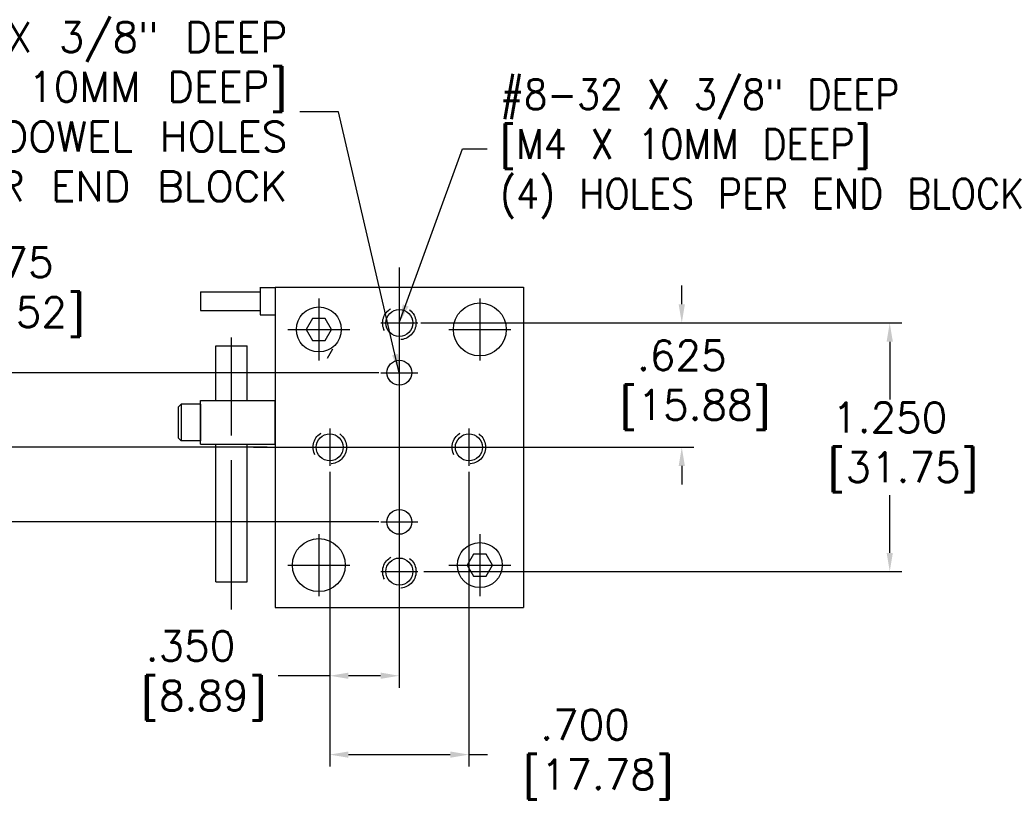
# Model space of a CAD drawing. Extents: x -16.3 to 39.9, y 0.3 to 16.9.
# Tile 2 of 2: x -6.7 to -1.7, y 4.3 to 8.3. Entities that reach past the tile are written whole.
import ezdxf

# ---------------------------------------------------------------- set-up
doc = ezdxf.new("R2010")
doc.units = 0
doc.header["$MEASUREMENT"] = 0
doc.linetypes.add('CENTER2', pattern=[1.125, 0.75, -0.125, 0.125, -0.125])
doc.linetypes.add('HIDDEN2', pattern=[0.1875, 0.125, -0.0625])
doc.layers.get('0').update_dxf_attribs({"linetype": 'CONTINUOUS'})
doc.layers.get('DEFPOINTS').update_dxf_attribs({"linetype": 'CONTINUOUS'})
doc.layers.add('1', color=7, linetype='CONTINUOUS')
doc.layers.add('C-LINES', color=2, linetype='CENTER2')
doc.styles.add('STYLE1', font='sanss___.ttf', dxfattribs={"height": 0.15})
doc.dimstyles.new('British [M]', dxfattribs={"dimtxt": 0.125, "dimasz": 0.094, "dimexe": 0.06, "dimexo": 0.04, "dimgap": 0.04, "dimtad": 0, "dimtih": 1, "dimtoh": 1, "dimdec": 3, "dimzin": 4, "dimdsep": 46, "dimtxsty": 'STYLE1', "dimcen": 0.09, "dimclre": 256, "dimclrt": 256, "dimadec": 0, "dimazin": 0, "dimtfac": 1, "dimtdec": 3, "dimtofl": 0, "dimtmove": 0, "dimatfit": 3, "dimfxl": 1, "dimtolj": 1, "dimtzin": 4, "dimarcsym": 0})
doc.dimstyles.get("Standard").update_dxf_attribs({"dimtxt": 0.125, "dimasz": 0.094, "dimexe": 0.094, "dimexo": 0.0625, "dimgap": 0.0625, "dimtad": 0, "dimtih": 1, "dimtoh": 1, "dimdec": 3, "dimzin": 4, "dimdsep": 46, "dimtxsty": 'STYLE1', "dimcen": 0.09, "dimclre": 2, "dimclrt": 4, "dimadec": 0, "dimazin": 0, "dimtfac": 1, "dimtdec": 4, "dimtofl": 0, "dimtmove": 0, "dimatfit": 1, "dimfxl": 1, "dimtolj": 1, "dimtzin": 4, "dimarcsym": 0})

# ---------------------------------------------------------------- blocks, each defined once
blk = doc.blocks.new('*D17')
at = {"color": 0, "linetype": 'ByBlock'}
for p, q in [((-3.3705, 6.844), (-3.3705, 6.938)), ((-3.3705, 6.031), (-3.3705, 5.937))]:
    blk.add_line(p, q, dxfattribs=at)
at = {"linetype": 'ByBlock'}
for p, q in [((-4.6833, 6.75), (-3.3105, 6.75)), ((-4.1263, 6.125), (-3.3105, 6.125))]:
    blk.add_line(p, q, dxfattribs=at)
at = {"color": 0, "linetype": 'ByBlock'}
for points in [[(-3.3862, 6.844), (-3.3548, 6.844), (-3.3705, 6.75)], [(-3.3862, 6.031), (-3.3548, 6.031), (-3.3705, 6.125)]]:
    blk.add_solid(points, dxfattribs=at)
at = {"layer": 'DEFPOINTS', "color": 0, "linetype": 'ByBlock'}
for p in [(-4.7233, 6.75), (-4.1663, 6.125), (-3.3705, 6.125)]:
    blk.add_point(p, dxfattribs=at)
at = {"linetype": 'ByBlock', "insert": (-3.3705, 6.4375), "char_height": 0.15, "attachment_point": 5, "style": 'STYLE1'}
blk.add_mtext('\\A1;\\Ftxt.shx;.625\\P [15.88]', dxfattribs=at)
blk = doc.blocks.new('*D18')
at = {"linetype": 'ByBlock'}
for p, q in [((-4.6673, 6.75), (-2.2644, 6.75)), ((-4.6673, 5.5), (-2.2644, 5.5))]:
    blk.add_line(p, q, dxfattribs=at)
at = {"color": 0, "linetype": 'ByBlock'}
for p, q in [((-2.3244, 6.656), (-2.3244, 6.365)), ((-2.3244, 5.594), (-2.3244, 5.885))]:
    blk.add_line(p, q, dxfattribs=at)
for points in [[(-2.3401, 6.656), (-2.3087, 6.656), (-2.3244, 6.75)], [(-2.3401, 5.594), (-2.3087, 5.594), (-2.3244, 5.5)]]:
    blk.add_solid(points, dxfattribs=at)
at = {"layer": 'DEFPOINTS', "color": 0, "linetype": 'ByBlock'}
for p in [(-4.7073, 6.75), (-4.7073, 5.5), (-2.3244, 5.5)]:
    blk.add_point(p, dxfattribs=at)
at = {"linetype": 'ByBlock', "insert": (-2.3244, 6.125), "char_height": 0.15, "attachment_point": 5, "style": 'STYLE1'}
blk.add_mtext('\\A1;\\Ftxt.shx;1.250\\P [31.75]', dxfattribs=at)
blk = doc.blocks.new('*D19')
at = {"color": 0, "linetype": 'ByBlock'}
for p, q in [((-7.2892, 6.5), (-7.2892, 6.9047)), ((-7.2892, 6.9047), (-7.1952, 6.9047)), ((-7.2892, 6.219), (-7.2892, 6.406))]:
    blk.add_line(p, q, dxfattribs=at)
at = {"linetype": 'ByBlock'}
for p, q in [((-4.8938, 6.5), (-7.3492, 6.5)), ((-5.4563, 6.125), (-7.3492, 6.125))]:
    blk.add_line(p, q, dxfattribs=at)
at = {"color": 0, "linetype": 'ByBlock'}
for points in [[(-7.3049, 6.406), (-7.2735, 6.406), (-7.2892, 6.5)], [(-7.3049, 6.219), (-7.2735, 6.219), (-7.2892, 6.125)]]:
    blk.add_solid(points, dxfattribs=at)
at = {"layer": 'DEFPOINTS', "color": 0, "linetype": 'ByBlock'}
for p in [(-4.8538, 6.5), (-7.2892, 6.125), (-5.4163, 6.125)]:
    blk.add_point(p, dxfattribs=at)
at = {"linetype": 'ByBlock', "insert": (-6.7552, 6.9047), "char_height": 0.15, "attachment_point": 5, "style": 'STYLE1'}
blk.add_mtext('\\A1;\\Ftxt.shx;.375\\P [9.52]', dxfattribs=at)
blk = doc.blocks.new('*D20')
at = {"color": 0, "linetype": 'ByBlock'}
for p, q in [((-8.6579, 6.5), (-8.6579, 6.9228)), ((-8.6579, 6.9228), (-8.5639, 6.9228)), ((-8.6579, 5.844), (-8.6579, 6.406))]:
    blk.add_line(p, q, dxfattribs=at)
at = {"linetype": 'ByBlock'}
for p, q in [((-4.8938, 6.5), (-8.7179, 6.5)), ((-4.8938, 5.75), (-8.7179, 5.75))]:
    blk.add_line(p, q, dxfattribs=at)
at = {"color": 0, "linetype": 'ByBlock'}
for points in [[(-8.6736, 6.406), (-8.6423, 6.406), (-8.6579, 6.5)], [(-8.6736, 5.844), (-8.6423, 5.844), (-8.6579, 5.75)]]:
    blk.add_solid(points, dxfattribs=at)
at = {"layer": 'DEFPOINTS', "color": 0, "linetype": 'ByBlock'}
for p in [(-4.8538, 6.5), (-8.6579, 5.75), (-4.8538, 5.75)]:
    blk.add_point(p, dxfattribs=at)
at = {"linetype": 'ByBlock', "insert": (-8.0239, 6.9228), "char_height": 0.15, "attachment_point": 5, "style": 'STYLE1'}
blk.add_mtext('\\A1;\\Ftxt.shx;.7500\\P [19.050]', dxfattribs=at)
blk = doc.blocks.new('*D21')
at = {"linetype": 'ByBlock'}
for p, q in [((-5.1413, 6.001), (-5.1413, 4.5196)), ((-4.4413, 6.001), (-4.4413, 4.5196))]:
    blk.add_line(p, q, dxfattribs=at)
at = {"color": 0, "linetype": 'ByBlock'}
for p, q in [((-5.0473, 4.5796), (-4.5353, 4.5796)), ((-4.4413, 4.5796), (-4.3473, 4.5796))]:
    blk.add_line(p, q, dxfattribs=at)
for points in [[(-5.0473, 4.5953), (-5.0473, 4.5639), (-5.1413, 4.5796)], [(-4.5353, 4.5953), (-4.5353, 4.5639), (-4.4413, 4.5796)]]:
    blk.add_solid(points, dxfattribs=at)
at = {"layer": 'DEFPOINTS', "color": 0, "linetype": 'ByBlock'}
for p in [(-5.1413, 6.041), (-4.4413, 6.041), (-4.4413, 4.5796)]:
    blk.add_point(p, dxfattribs=at)
at = {"linetype": 'ByBlock', "insert": (-3.8573, 4.5796), "char_height": 0.15, "attachment_point": 5, "style": 'STYLE1'}
blk.add_mtext('\\A1;\\Ftxt.shx;.700\\P [17.78]', dxfattribs=at)
blk = doc.blocks.new('*D22')
at = {"linetype": 'ByBlock'}
for p, q in [((-5.1413, 6.001), (-5.1413, 4.9161)), ((-4.7913, 5.28), (-4.7913, 4.9161))]:
    blk.add_line(p, q, dxfattribs=at)
at = {"color": 0, "linetype": 'ByBlock'}
for p, q in [((-5.1413, 4.9761), (-5.4015, 4.9761)), ((-4.8853, 4.9761), (-5.0473, 4.9761))]:
    blk.add_line(p, q, dxfattribs=at)
for points in [[(-5.0473, 4.9918), (-5.0473, 4.9605), (-5.1413, 4.9761)], [(-4.8853, 4.9918), (-4.8853, 4.9605), (-4.7913, 4.9761)]]:
    blk.add_solid(points, dxfattribs=at)
at = {"layer": 'DEFPOINTS', "color": 0, "linetype": 'ByBlock'}
for p in [(-5.1413, 6.041), (-4.7913, 5.32), (-5.1413, 4.9761)]:
    blk.add_point(p, dxfattribs=at)
at = {"linetype": 'ByBlock', "insert": (-5.8415, 4.9761), "char_height": 0.15, "attachment_point": 5, "style": 'STYLE1'}
blk.add_mtext('\\A1;\\Ftxt.shx;.350\\P [8.89]', dxfattribs=at)

msp = doc.modelspace()

# ---------------------------------------------------------------- linework, layer by layer
at = {"color": 7, "linetype": 'Continuous'}
for p, q in [((-4.79129, 7.0289), (-4.79129, 5.22477)), ((-5.79129, 6.907), (-5.49129, 6.907)), ((-5.79129, 6.907), (-5.79129, 6.813)), ((-5.49129, 6.93), (-5.49129, 6.79125)), ((-5.49129, 6.92875), (-5.41629, 6.92875)), ((-5.41629, 6.93), (-5.41629, 5.32)), ((-5.41629, 6.93), (-4.16629, 6.93)), ((-4.16629, 6.93), (-4.16629, 5.32)), ((-5.79129, 6.813), (-5.49129, 6.813)), ((-5.49129, 6.79125), (-5.41629, 6.79125)), ((-5.22804, 6.7725), (-5.2598, 6.7175)), ((-5.16453, 6.7725), (-5.22804, 6.7725)), ((-5.13278, 6.7175), (-5.16453, 6.7725)), ((-5.2598, 6.7175), (-5.22804, 6.6625)), ((-5.16453, 6.6625), (-5.13278, 6.7175)), ((-5.22804, 6.6625), (-5.16453, 6.6625)), ((-5.52466, 6.125), (-4.08716, 6.125)), ((-4.41804, 5.5875), (-4.4498, 5.5325)), ((-4.35453, 5.5875), (-4.41804, 5.5875)), ((-4.32278, 5.5325), (-4.35453, 5.5875)), ((-4.4498, 5.5325), (-4.41804, 5.4775)), ((-4.35453, 5.4775), (-4.32278, 5.5325)), ((-4.41804, 5.4775), (-4.35453, 5.4775)), ((-5.41629, 5.32), (-4.16629, 5.32))]:
    msp.add_line(p, q, dxfattribs=at)
for centre, radius in [((-4.38629, 6.7175), 0.133), ((-5.19629, 6.7175), 0.113), ((-4.79129, 6.75), 0.068), ((-4.79129, 6.5), 0.0625), ((-5.14129, 6.125), 0.068), ((-4.44129, 6.125), 0.068), ((-4.79129, 5.75), 0.0625), ((-5.19629, 5.5325), 0.133), ((-4.38629, 5.5325), 0.113), ((-4.79129, 5.5), 0.068)]:
    msp.add_circle(centre, radius, dxfattribs=at)
at = {"color": 7, "linetype": 'HIDDEN2'}
for centre in [(-4.79129, 6.75), (-5.14129, 6.125), (-4.44129, 6.125), (-4.79129, 5.5)]:
    msp.add_circle(centre, 0.084, dxfattribs=at)
at = {"layer": '1', "color": 7, "linetype": 'CENTER2'}
msp.add_line((-5.63529, 5.31), (-5.63529, 6.67675), dxfattribs=at)
at = {"layer": '1', "color": 7, "linetype": 'Continuous'}
for p, q in [((-5.71403, 6.35938), (-5.71403, 6.63475)), ((-5.71403, 6.63475), (-5.55655, 6.63475)), ((-5.55655, 6.35938), (-5.55655, 6.63475)), ((-5.15306, 6.57225), (-5.12592, 6.61925)), ((-5.63529, 6.25487), (-5.63529, 6.50487)), ((-5.90329, 6.327), (-5.88829, 6.342)), ((-5.88829, 6.342), (-5.88829, 6.158)), ((-5.79129, 6.342), (-5.88829, 6.342)), ((-5.79129, 6.14062), (-5.79129, 6.35938)), ((-5.79129, 6.35938), (-5.41629, 6.35938)), ((-5.79129, 6.342), (-5.79129, 6.158)), ((-5.41629, 6.14062), (-5.41629, 6.35938)), ((-5.90329, 6.327), (-5.90329, 6.173)), ((-5.90329, 6.173), (-5.88829, 6.158)), ((-5.79129, 6.158), (-5.88829, 6.158)), ((-5.79129, 6.14062), (-5.41629, 6.14062)), ((-5.71403, 5.44888), (-5.71403, 6.14062)), ((-5.55655, 5.44888), (-5.55655, 6.14062)), ((-5.71403, 5.44888), (-5.55655, 5.44888))]:
    msp.add_line(p, q, dxfattribs=at)
at = {"layer": 'C-LINES', "color": 7, "linetype": 'CENTER2'}
for p, q in [((-5.19629, 6.87375), (-5.19629, 6.56125)), ((-4.79129, 6.84375), (-4.79129, 6.65625)), ((-4.38629, 6.87375), (-4.38629, 6.56125)), ((-4.88504, 6.75), (-4.69754, 6.75)), ((-5.35254, 6.7175), (-5.04004, 6.7175)), ((-4.54254, 6.7175), (-4.23004, 6.7175)), ((-4.79129, 6.59375), (-4.79129, 6.40625)), ((-4.88504, 6.5), (-4.69754, 6.5)), ((-5.14129, 6.21875), (-5.14129, 6.03125)), ((-4.44129, 6.21875), (-4.44129, 6.03125)), ((-5.23504, 6.125), (-5.04754, 6.125)), ((-4.53504, 6.125), (-4.34754, 6.125)), ((-4.79129, 5.84375), (-4.79129, 5.65625)), ((-4.88504, 5.75), (-4.69754, 5.75)), ((-5.19629, 5.68875), (-5.19629, 5.37625)), ((-4.38629, 5.68875), (-4.38629, 5.37625)), ((-4.79129, 5.59375), (-4.79129, 5.40625)), ((-5.35254, 5.5325), (-5.04004, 5.5325)), ((-4.88504, 5.5), (-4.69754, 5.5)), ((-4.54254, 5.5325), (-4.23004, 5.5325))]:
    msp.add_line(p, q, dxfattribs=at)

# ---------------------------------------------------------------- texts
at = {"color": 7, "linetype": 'Continuous', "char_height": 0.15, "style": 'STYLE1'}
for s, insert, attachment_point in [('\\Ftxt.shx;1/8" S.F. X 3/8" DEEP\\P[3MM S.F. X 10MM DEEP]\\P(2) DOWEL HOLES\\PPER END BLOCK', (-5.35437, 7.8125), 6), ('\\Ftxt.shx;#8-32 X 3/8" DEEP\\P[M4 X 10MM DEEP]\\P(4) HOLES PER END BLOCK', (-4.28645, 7.625), 4)]:
    msp.add_mtext(s, dxfattribs=dict(at, insert=insert, attachment_point=attachment_point))

# ---------------------------------------------------------------- dimensions: what is measured, and where the dimension line sits
at = {"color": 7, "linetype": 'Continuous'}
for base, p1, p2, override, picture, middle in [((-8.65793, 5.75), (-4.85379, 6.5), (-4.85379, 5.75), {"dimdec": 4, "dimpost": '\\P', "dimtdec": 4}, '*D20', (-8.02393, 6.92276)), ((-7.2892, 6.125), (-4.85379, 6.5), (-5.41629, 6.125), {"dimpost": '\\P'}, '*D19', (-6.7552, 6.90474)), ((-2.3244, 5.5), (-4.70729, 6.75), (-4.70729, 5.5), {"dimpost": '\\P'}, '*D18', (-2.3244, 6.125))]:
    dim = msp.add_linear_dim(base=base, p1=p1, p2=p2, angle=90, text='\\Ftxt.shx;<>', dimstyle='British [M]', override=override, dxfattribs=at)
    dim.commit()
    dim.dimension.update_dxf_attribs({"geometry": picture, "text_midpoint": middle, "dimtype": 160})
dim = msp.add_linear_dim(base=(-3.37051, 6.125), p1=(-4.72329, 6.75), p2=(-4.16629, 6.125), angle=90, text='\\Ftxt.shx;<>', dimstyle='British [M]', override={"dimpost": '\\P'}, dxfattribs=at)
dim.commit()
dim.dimension.update_dxf_attribs({"geometry": '*D17', "text_midpoint": (-3.37051, 6.4375)})
for base, p1, p2, picture, middle in [((-5.14129, 4.97613), (-4.79129, 5.32), (-5.14129, 6.041), '*D22', (-5.84151, 4.97613)), ((-4.44129, 4.57959), (-5.14129, 6.041), (-4.44129, 6.041), '*D21', (-3.85729, 4.57959))]:
    dim = msp.add_linear_dim(base=base, p1=p1, p2=p2, text='\\Ftxt.shx;<>', dimstyle='British [M]', override={"dimpost": '\\P'}, dxfattribs=at)
    dim.commit()
    dim.dimension.update_dxf_attribs({"geometry": picture, "text_midpoint": middle, "dimtype": 160})

# ---------------------------------------------------------------- leaders
at = {"color": 7, "linetype": 'Continuous', "annotation_type": 0, "has_hookline": 1}
for points, hookline_direction, text_width in [([(-4.79129, 6.5), (-5.09769, 7.8125), (-5.29187, 7.8125)], 1, 2.875), ([(-4.79129, 6.75), (-4.47395, 7.625), (-4.34895, 7.625)], 0, 1.96975)]:
    msp.add_leader(points, dimstyle='Standard', dxfattribs=dict(at, hookline_direction=hookline_direction, text_width=text_width))

doc.saveas('drawing.dxf')
